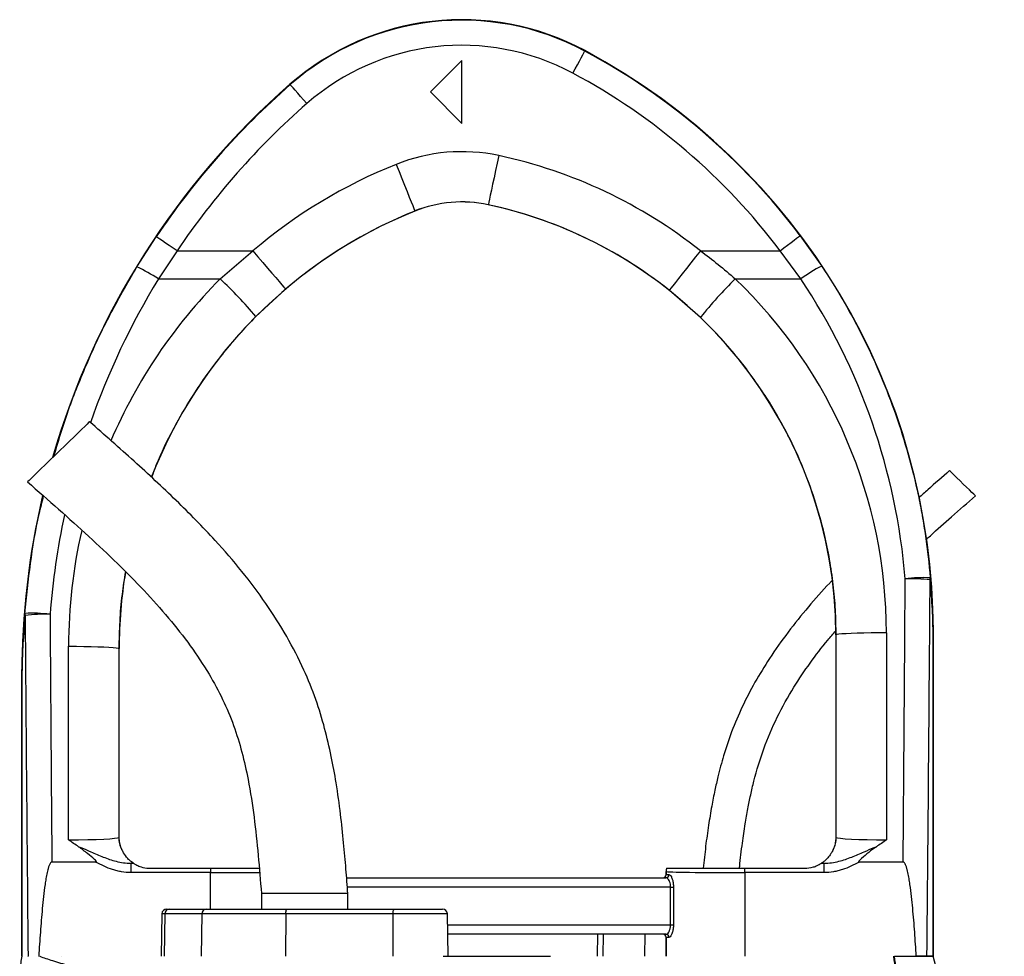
# Model space of a CAD drawing. Header units: millimetres. Extents: x 2138 to 3794, y 859 to 5107.
# Tile 4 of 4: x 2684 to 3311, y 4511 to 5107. Entities that reach past the tile are written whole.
import ezdxf

# ---------------------------------------------------------------- set-up
doc = ezdxf.new("R2010")
doc.units = ezdxf.units.MM
doc.header["$LTSCALE"] = 2

msp = doc.modelspace()

# ---------------------------------------------------------------- linework, layer by layer
at = {"color": 7, "linetype": 'Continuous', "lineweight": 25}
for p, q in [((3043.86, 5086.85), (3044, 5087.11)), ((2965.58, 5080.81), (2945.58, 5060.81)), ((2965.58, 5040.81), (2965.58, 5080.81)), ((2856.44, 5065.48), (2856.24, 5065.71)), ((2945.58, 5060.81), (2965.58, 5040.81)), ((2982.39, 4989.05), (2982.38, 4989.02)), ((2935.75, 4985.07), (2935.76, 4985.04)), ((2758.85, 4949.48), (2771.15, 4968.69)), ((3180.88, 4969.37), (3194.58, 4950.04)), ((2784.42, 4959.75), (2772.51, 4941.87)), ((2784.42, 4959.75), (2832.67, 4959.75)), ((2811.81, 4941.87), (2832.67, 4959.75)), ((3117.45, 4959.75), (3168.1, 4959.75)), ((3181.28, 4941.87), (3168.1, 4959.75)), ((2772.51, 4941.87), (2811.81, 4941.87)), ((3139.58, 4941.87), (3181.28, 4941.87)), ((2853.38, 4935.36), (2834.52, 4917.91)), ((3117.44, 4917.35), (3097.57, 4934.68)), ((3203.79, 4715.27), (3203.58, 4715.27)), ((3203.58, 4715.27), (3203.58, 4586.8)), ((3203.89, 4586.49), (3203.79, 4715.27)), ((3235.79, 4716.7), (3235.89, 4584.95)), ((3265.45, 4510.81), (3265.45, 4716.94)), ((3265.46, 4716.94), (3265.58, 4716.94)), ((3265.46, 4716.94), (3265.46, 4510.81)), ((3265.58, 4510.81), (3265.58, 4716.94)), ((2715.27, 4584.95), (2715.37, 4708.09)), ((2747.36, 4706.66), (2747.27, 4586.49)), ((2747.36, 4706.66), (2747.58, 4706.66)), ((2747.58, 4586.8), (2747.58, 4706.66)), ((2685.7, 4689.5), (2685.58, 4689.5)), ((2685.58, 4689.5), (2685.58, 4510.81)), ((2685.7, 4510.81), (2685.7, 4689.5)), ((2685.71, 4689.5), (2685.71, 4510.81)), ((2747.27, 4586.49), (2747.58, 4586.8)), ((3203.58, 4586.8), (3203.89, 4586.49)), ((2732.79, 4570.81), (2704.75, 4570.81)), ((2754.91, 4570.04), (2754.91, 4564.04)), ((2754.91, 4570.04), (2756.68, 4570.04)), ((3194.48, 4570.04), (3196.25, 4570.04)), ((3196.25, 4564.04), (3196.25, 4570.04)), ((3246.41, 4570.81), (3218.36, 4570.81)), ((2805.57, 4564.04), (2754.91, 4564.04)), ((2767.58, 4566.81), (2805.57, 4566.81)), ((2805.57, 4566.81), (2805.57, 4564.04)), ((3095.59, 4564.79), (3095.58, 4564.81)), ((3095.58, 4564.81), (3095.58, 4562.81)), ((3095.58, 4562.81), (3095.59, 4562.81)), ((3095.59, 4562.81), (3095.59, 4564.79)), ((3095.59, 4562.81), (3097.43, 4562.81)), ((3145.59, 4564.04), (3145.59, 4566.81)), ((3145.59, 4566.81), (3183.58, 4566.81)), ((3145.59, 4564.04), (3145.59, 4510.81)), ((3196.25, 4564.04), (3145.59, 4564.04)), ((2892.3, 4560.81), (3095.51, 4560.81)), ((2838.08, 4550.81), (2838.08, 4540.81)), ((2865.58, 4550.81), (2838.08, 4550.81)), ((2893.08, 4550.81), (2865.58, 4550.81)), ((2893.08, 4540.81), (2893.08, 4550.81)), ((3098.47, 4554.81), (3100.28, 4554.81)), ((3098.47, 4530.81), (3098.47, 4554.81)), ((3100.28, 4554.81), (3100.28, 4530.81)), ((2774.77, 4537.86), (2774.3, 4510.81)), ((2776.55, 4537.86), (2776.1, 4510.81)), ((2800.24, 4537.86), (2776.55, 4537.86)), ((2777.77, 4540.81), (2779.37, 4540.81)), ((2779.37, 4540.81), (2803.06, 4540.81)), ((2800.24, 4537.86), (2799.8, 4510.81)), ((2853.51, 4537.86), (2800.24, 4537.86)), ((2803.06, 4540.81), (2854.03, 4540.81)), ((2853.51, 4537.86), (2853.42, 4510.81)), ((2921.74, 4537.86), (2853.51, 4537.86)), ((2854.03, 4540.81), (2922.26, 4540.81)), ((2921.74, 4537.86), (2921.65, 4510.81)), ((2922.26, 4540.81), (2953.39, 4540.81)), ((2956.86, 4510.81), (2956.39, 4537.86)), ((3098.47, 4530.81), (3100.28, 4530.81)), ((3095.51, 4524.81), (2956.62, 4524.81)), ((3051.86, 4524.81), (3051.62, 4510.81)), ((3095.59, 4522.81), (3095.58, 4522.81)), ((3095.58, 4522.81), (3095.58, 4510.81)), ((3095.59, 4510.81), (3095.59, 4522.81)), ((3097.43, 4522.81), (3095.59, 4522.81)), ((2689.53, 4510.81), (2689.55, 4510.81)), ((2696.41, 4510.81), (2696.64, 4510.81)), ((2710.6, 4510.81), (2710.61, 4510.81)), ((2953.71, 4510.81), (3022, 4510.81)), ((3241, 4510.81), (3247.63, 4510.81)), ((3265.45, 4510.81), (3261.57, 4510.81)), ((3265.46, 4510.81), (3265.45, 4510.81))]:
    msp.add_line(p, q, dxfattribs=at)
at = {"color": 8, "linetype": 'Continuous', "lineweight": 25}
for p, q in [((2805.57, 4540.81), (2805.57, 4564.04)), ((3098.47, 4554.81), (2892.77, 4554.81)), ((2776.55, 4537.86), (2774.77, 4537.86)), ((2956.39, 4537.86), (2921.74, 4537.86)), ((2956.51, 4530.81), (3098.47, 4530.81)), ((3055.46, 4524.81), (3055.25, 4510.81)), ((3082.09, 4524.81), (3081.88, 4510.81))]:
    msp.add_line(p, q, dxfattribs=at)
at = {"color": 7, "linetype": 'Continuous', "lineweight": 25, "flags": 128}
for points in [[(3036.3, 5072.75), (3037.76, 5075.47), (3039.17, 5078.09), (3040.46, 5080.5), (3041.6, 5082.63), (3042.54, 5084.39), (3043.25, 5085.7), (3043.69, 5086.53), (3043.86, 5086.85)], [(2866.97, 5053.44), (2864.94, 5055.77), (2862.98, 5058), (2861.18, 5060.07), (2859.59, 5061.88), (2858.28, 5063.38), (2857.29, 5064.51), (2856.67, 5065.21), (2856.44, 5065.48)], [(2989.1, 5020.33), (2988.06, 5015.49), (2987.05, 5010.77), (2986.08, 5006.27), (2985.19, 5002.12), (2984.39, 4998.4), (2983.71, 4995.21), (2983.15, 4992.63), (2982.74, 4990.71), (2982.48, 4989.51), (2982.39, 4989.05)], [(2923.83, 5014.76), (2925.67, 5010.16), (2927.47, 5005.68), (2929.18, 5001.41), (2930.77, 4997.47), (2932.19, 4993.94), (2933.4, 4990.92), (2934.39, 4988.47), (2935.12, 4986.65), (2935.58, 4985.5), (2935.75, 4985.07)], [(2784.42, 4959.75), (2781.86, 4961.47), (2779.39, 4963.13), (2777.12, 4964.67), (2775.12, 4966.01), (2773.47, 4967.13), (2772.23, 4967.96), (2771.44, 4968.49), (2771.15, 4968.69)], [(3168.1, 4959.75), (3170.56, 4961.61), (3172.94, 4963.39), (3175.13, 4965.04), (3177.06, 4966.49), (3178.65, 4967.69), (3179.84, 4968.59), (3180.6, 4969.16), (3180.88, 4969.37)], [(2832.67, 4959.75), (2835.88, 4955.98), (2839.01, 4952.29), (2841.98, 4948.79), (2844.73, 4945.55), (2847.19, 4942.65), (2849.3, 4940.17), (2851.01, 4938.15), (2852.28, 4936.66), (2853.08, 4935.72), (2853.38, 4935.36)], [(3117.45, 4959.75), (3114.37, 4955.87), (3111.37, 4952.08), (3108.52, 4948.48), (3105.88, 4945.15), (3103.51, 4942.17), (3101.49, 4939.62), (3099.85, 4937.55), (3098.63, 4936.01), (3097.86, 4935.05), (3097.57, 4934.68)], [(2728.71, 4850.97), (2728.65, 4850.91), (2728.14, 4850.42), (2727.13, 4849.44), (2725.65, 4848.01), (2723.74, 4846.16), (2721.45, 4843.94), (2718.84, 4841.4), (2715.97, 4838.62), (2712.91, 4835.66), (2709.76, 4832.6), (2706.58, 4829.53), (2703.47, 4826.51), (2700.5, 4823.63), (2697.75, 4820.96), (2695.28, 4818.57), (2693.18, 4816.53), (2691.48, 4814.89), (2690.23, 4813.68), (2689.47, 4812.94), (2689.22, 4812.69)], [(3292.45, 4803.83), (3292.19, 4804.08), (3291.43, 4804.82), (3290.21, 4806), (3288.62, 4807.54), (3286.75, 4809.36), (3284.71, 4811.33), (3282.65, 4813.33), (3280.68, 4815.24), (3278.93, 4816.94), (3277.52, 4818.31), (3276.52, 4819.27), (3276, 4819.77), (3275.94, 4819.84)], [(3235.79, 4716.7), (3230.83, 4716.68), (3226, 4716.62), (3221.41, 4716.53), (3217.16, 4716.41), (3213.36, 4716.27), (3210.09, 4716.1), (3207.45, 4715.91), (3205.49, 4715.7), (3204.26, 4715.49), (3203.79, 4715.27)], [(2715.37, 4708.09), (2720.32, 4708.07), (2725.15, 4708.01), (2729.75, 4707.93), (2733.99, 4707.81), (2737.8, 4707.66), (2741.06, 4707.49), (2743.7, 4707.3), (2745.66, 4707.1), (2746.89, 4706.88), (2747.36, 4706.66)]]:
    msp.add_lwpolyline(points, dxfattribs=at)
at = {"color": 7, "linetype": 'Continuous', "lineweight": 25}
for centre, radius, start, end in [((2965.58, 4940.81), 166, 61.80714, 131.19948), ((2965.58, 4940.81), 165.7, 61.80714, 131.19948), ((2965.58, 4940.81), 149.7, 61.80714, 131.19948), ((2845.58, 4716.94), 419.7, 36.97436, 61.80714), ((2845.58, 4716.94), 420, 0, 61.80714), ((2845.58, 4716.94), 403.7, 36.97436, 61.80714), ((3185.58, 4689.5), 500, 131.19948, 163.89661), ((3185.58, 4689.5), 499.7, 131.19948, 146.03294), ((3185.58, 4689.5), 483.7, 131.19948, 146.03294), ((2965.58, 4910.81), 112.02, 77.87765, 111.88391), ((2923.58, 4715.27), 312.02, 51.5862, 77.87765), ((3047.58, 4706.66), 332.02, 111.88391, 130.33548), ((2965.58, 4910.81), 80.03, 77.87765, 111.88391), ((2965.58, 4910.81), 80, 77.87765, 111.88391), ((2923.58, 4715.27), 280, 0, 77.87765), ((2923.58, 4715.27), 280.03, 51.5862, 77.87765), ((3047.58, 4706.66), 300, 111.88391, 158.7279), ((3047.58, 4706.66), 300.03, 111.88391, 130.33548), ((3244.74, 4853.46), 108.83, 117.44304, 125.66924), ((2714.13, 4853.11), 106.24, 56.66634, 65.10727), ((2624.86, 4741.84), 273.79, 40.02351, 46.93734), ((3336.75, 4741.51), 281.1, 134.53854, 141.27719), ((3185.58, 4689.5), 500, 166.75971, 180), ((3047.58, 4706.66), 300, 170.67014, 180), ((3259.27, 4658.07), 93.69, 87.30286, 97.07177), ((3250.22, 4630.18), 120.89, 83.65535, 91.17552), ((3258.65, 4751.38), 5.04, 347.99859, 3.13535), ((2692.08, 4728.77), 4.47, 177.25473, 193.60682), ((2692.38, 4635.51), 93.6, 83.13649, 92.91622), ((2701.16, 4606.19), 122.28, 88.87209, 96.30121), ((2763.27, 4586.5), 16, 180.0185, 209.12517), ((3187.89, 4586.5), 16, 330.87483, 359.9815), ((2767.58, 4586.81), 20, 236.73632, 236.98128), ((3183.58, 4586.81), 20, 303.01872, 303.26368), ((3093.59, 4562.81), 2, 269.99944, 0.00525), ((3095.47, 4562.77), 1.96, 271.09321, 1.05771), ((3101.6, 4564.79), 6, 160.36719, 179.97958), ((2777.77, 4537.81), 3, 90, 179), ((2779.46, 4537.9), 2.91, 91.79571, 180.77031), ((2803.15, 4537.9), 2.91, 91.79602, 180.7703), ((2858.12, 4538.56), 4.67, 151.26783, 188.69128), ((2926.35, 4538.56), 4.67, 151.26751, 188.69159), ((2953.39, 4537.81), 3, 1, 90), ((3093.59, 4522.81), 2, 359.99478, 89.99369), ((3095.47, 4522.84), 1.96, 358.94245, 88.8998)]:
    msp.add_arc(centre, radius, start, end, dxfattribs=at)
at = {"color": 8, "linetype": 'Continuous', "lineweight": 25}
for centre, major_axis, ratio, start_param, end_param in [((3185.58, 4690.59), (0, 483.5), 1, 1.024276, 1.233998), ((3047.58, 4707.83), (0, 332.21), 1, 0.789084, 1.165564), ((3185.58, 4690.59), (0, 483.5), 1, 1.36019, 1.492437), ((3047.58, 4707.83), (0, 332.21), 1, 1.346222, 1.570015), ((2805.57, 4564.81), (50, 0), 0.01536, 4.712389, 5.395497)]:
    msp.add_ellipse(centre, major_axis=major_axis, ratio=ratio, start_param=start_param, end_param=end_param, dxfattribs=at)
at = {"color": 7, "linetype": 'Continuous', "lineweight": 25}
for centre, major_axis, ratio, start_param, end_param in [((2923.58, 4716.45), (0, 312.21), 1, 4.71317, 5.519111), ((2845.58, 4717.97), (0, 403.52), 1, 4.794455, 5.3006), ((3065.58, 5331.16), (0, 4112.94), 0.044737, 4.52645, 4.570871), ((3065.58, 5330.45), (0, 4112.94), 0.048627, 4.511762, 4.570871), ((2885.58, 5330.45), (0, 4112.94), 0.048627, 1.71787, 1.771423), ((2885.58, 5331.16), (0, 4112.94), 0.044737, 1.71787, 1.756735), ((2715.27, 4586.51), (32, 0.01), 0.048575, 4.712297, 6.265657), ((2763.58, 4586.81), (11.32, 11.32), 0.999695, 2.356347, 2.357638), ((3187.58, 4586.81), (11.32, -11.32), 0.999695, 0.783955, 0.785246), ((3235.89, 4586.51), (32, -0.01), 0.048575, 3.15912, 4.712481), ((2715.27, 4570.51), (48, 0), 0.017486, 5.683962, 5.749965), ((3235.89, 4570.51), (48, 0), 0.017486, 3.674813, 3.740816), ((3093.58, 4562.81), (-2, 0), 0.999848, 1.570796, 3.141593), ((3101.58, 4564.81), (-4.24, 4.24), 0.999695, 0.445606, 0.785246), ((3145.59, 4564.81), (50, 0), 0.01536, 3.159046, 4.712389), ((3093.58, 4522.81), (2, 0), 0.999848, 0, 1.570796)]:
    msp.add_ellipse(centre, major_axis=major_axis, ratio=ratio, start_param=start_param, end_param=end_param, dxfattribs=at)
for points, knots in [([(3117.45, 4959.75), (3121.24, 4956.9), (3128.82, 4951.2), (3136, 4944.98), (3139.58, 4941.87)], [0, 0, 0, 0, 0.49942, 1, 1, 1, 1]), ([(3194.58, 4950.04), (3199.52, 4942.64), (3204.21, 4935.09), (3210.9, 4923.55), (3213.06, 4919.66), (3217.26, 4911.85), (3219.29, 4907.92), (3229.12, 4888.14), (3235.94, 4871.92), (3247.51, 4838.72), (3252.27, 4821.74), (3256.88, 4800.01), (3257.73, 4795.64), (3259.3, 4786.9), (3260.01, 4782.52), (3261.94, 4769.34), (3262.95, 4760.52), (3263.68, 4751.66)], [0, 0, 0, 0, 0.125, 0.125, 0.1875, 0.1875, 0.25, 0.25, 0.5, 0.5, 0.75, 0.75, 0.8125, 0.8125, 0.875, 0.875, 1, 1, 1, 1]), ([(3203.79, 4715.27), (3203.7, 4720.6), (3203.51, 4731.28), (3202.07, 4747.31), (3199.76, 4763.31), (3196.02, 4781.53), (3190.38, 4801.73), (3182.17, 4823.82), (3172.03, 4845.34), (3161.22, 4863.97), (3150.49, 4879.71), (3140.31, 4892.87), (3129.36, 4905.52), (3121.41, 4913.41), (3117.44, 4917.35)], [0, 0, 0, 0, 0.070939, 0.141879, 0.213763, 0.285649, 0.388902, 0.492155, 0.598408, 0.704662, 0.777973, 0.851283, 0.925641, 1, 1, 1, 1]), ([(2893.08, 4550.81), (2892.69, 4555.94), (2891.86, 4566.67), (2890.42, 4583.47), (2888.47, 4601.8), (2885.9, 4620.17), (2882.59, 4638.4), (2878.43, 4656.17), (2872.83, 4674.61), (2864.91, 4694.26), (2854.3, 4714.74), (2841.01, 4735.69), (2825.72, 4756.05), (2806.74, 4777.99), (2783.77, 4801.29), (2756.85, 4826.22), (2738.2, 4842.62), (2728.71, 4850.97)], [0, 0, 0, 0, 0.043406, 0.09063, 0.142151, 0.198664, 0.246894, 0.298241, 0.3524, 0.409137, 0.476507, 0.546402, 0.617933, 0.690926, 0.790712, 0.893453, 1, 1, 1, 1]), ([(3275.94, 4819.84), (3271.33, 4815.8), (3264.8, 4810.07), (3258.31, 4804.29), (3256.4, 4802.58)], [0, 0, 0, 0, 0.704695, 1, 1, 1, 1]), ([(2689.22, 4812.69), (2695.83, 4806.9), (2708.9, 4795.44), (2728.07, 4778.25), (2746.31, 4761.08), (2763.36, 4743.84), (2778.96, 4726.43), (2792.87, 4708.76), (2804.42, 4691.44), (2813.63, 4674.46), (2820.61, 4657.81), (2825.87, 4640.7), (2830.24, 4621.2), (2833.58, 4599.26), (2836.09, 4575.08), (2837.42, 4558.88), (2838.08, 4550.81)], [0, 0, 0, 0, 0.084022, 0.1662, 0.246111, 0.323426, 0.397904, 0.469469, 0.538288, 0.596654, 0.653835, 0.710577, 0.767575, 0.844651, 0.922573, 1, 1, 1, 1]), ([(3261.12, 4776.04), (3261.99, 4776.83), (3267.32, 4781.7), (3277.79, 4790.95), (3287.39, 4799.38), (3292.45, 4803.83)], [0, 0, 0, 0, 0.084455, 0.517233, 1, 1, 1, 1]), ([(3201.12, 4749.82), (3200.64, 4749.32), (3195.46, 4743.91), (3185.95, 4733.15), (3173.05, 4717.17), (3161.72, 4701.16), (3151.98, 4685.26), (3143.88, 4669.75), (3137.21, 4654.12), (3132.96, 4641.4), (3130.24, 4631.76), (3128.38, 4624.47), (3126.45, 4615.97), (3124.44, 4605.74), (3122.48, 4593.83), (3120.67, 4580.66), (3119.69, 4571.49), (3119.19, 4566.81)], [0, 0, 0, 0, 0.010075, 0.109631, 0.209802, 0.310362, 0.396342, 0.482254, 0.56603, 0.644661, 0.678211, 0.712476, 0.75473, 0.805653, 0.865005, 0.931171, 1, 1, 1, 1]), ([(3265.45, 4716.94), (3265.45, 4717.58), (3265.44, 4719.73), (3265.34, 4724.66), (3264.94, 4735.04), (3264.14, 4744.04), (3263.58, 4750.33)], [0, 0, 0, 0, 0.047896, 0.162322, 0.413978, 1, 1, 1, 1]), ([(3263.68, 4751.66), (3264.22, 4745.11), (3264.98, 4735.74), (3265.35, 4724.92), (3265.45, 4719.81), (3265.46, 4717.6), (3265.46, 4716.94)], [0, 0, 0, 0, 0.582943, 0.834479, 0.950598, 1, 1, 1, 1]), ([(2685.7, 4689.5), (2685.71, 4691.04), (2685.73, 4695.6), (2685.93, 4702.29), (2686.42, 4713.92), (2687.12, 4722.77), (2687.62, 4728.99)], [0, 0, 0, 0, 0.104566, 0.308637, 0.514256, 1, 1, 1, 1]), ([(2687.74, 4727.72), (2687.22, 4721.68), (2686.48, 4713.09), (2685.95, 4702.01), (2685.76, 4695.65), (2685.71, 4691.26), (2685.71, 4689.74), (2685.71, 4689.5)], [0, 0, 0, 0, 0.487773, 0.693002, 0.897412, 0.983726, 1, 1, 1, 1]), ([(3142.28, 4566.81), (3142.32, 4567.23), (3142.83, 4572.59), (3143.99, 4582.01), (3145.74, 4594.23), (3147.52, 4604.44), (3149.36, 4613.52), (3152.38, 4626.33), (3157.39, 4643.1), (3165.95, 4663.16), (3176.11, 4681.27), (3187.1, 4697.51), (3196.1, 4709.39), (3201.81, 4716.01), (3203.5, 4717.96)], [0, 0, 0, 0, 0.007675, 0.097131, 0.171295, 0.230494, 0.284154, 0.338509, 0.468129, 0.599455, 0.73129, 0.84231, 0.953298, 1, 1, 1, 1]), ([(2749.29, 4578.71), (2749.02, 4579.33), (2748.47, 4580.55), (2747.95, 4582.69), (2747.69, 4584.66), (2747.62, 4585.46), (2747.58, 4586.22), (2747.58, 4586.61), (2747.58, 4586.78)], [0, 0, 0, 0, 0.4019, 0.800519, 0.871224, 0.942339, 0.974172, 1, 1, 1, 1]), ([(3203.58, 4586.78), (3203.58, 4586.58), (3203.57, 4586.1), (3203.52, 4585.1), (3203.36, 4583.7), (3203.07, 4582.21), (3202.57, 4580.43), (3202.15, 4579.4), (3201.87, 4578.71)], [0, 0, 0, 0, 0.029974, 0.071339, 0.178093, 0.380916, 0.584655, 1, 1, 1, 1]), ([(2721.75, 4580.5), (2719.6, 4581.96), (2717.43, 4583.43), (2715.28, 4584.94), (2715.27, 4584.95)], [0, 0, 0, 0, 0.993576, 1, 1, 1, 1]), ([(2721.75, 4580.5), (2722.25, 4580.32), (2724.88, 4579.37), (2730.08, 4577.06), (2737.42, 4573.86), (2744.33, 4571.5), (2750.21, 4570.24), (2753.34, 4570.11), (2754.91, 4570.04)], [0, 0, 0, 0, 0.044499, 0.237941, 0.484775, 0.731119, 0.865653, 1, 1, 1, 1]), ([(2732.79, 4570.81), (2732.86, 4570.81), (2732.94, 4570.81), (2733.04, 4570.86), (2733.08, 4570.89), (2733.1, 4570.94), (2733.11, 4571.01), (2733.06, 4571.17), (2732.7, 4571.69), (2730.83, 4573.38), (2727.15, 4576.48), (2723.68, 4579.07), (2721.75, 4580.5)], [0, 0, 0, 0, 0.0123802, 0.0169052, 0.0200937, 0.0232989, 0.0270941, 0.0335901, 0.0541734, 0.1497575, 0.5290475, 1, 1, 1, 1]), ([(3196.25, 4570.04), (3197.82, 4570.11), (3200.95, 4570.24), (3206.83, 4571.5), (3213.74, 4573.86), (3221.08, 4577.06), (3226.28, 4579.37), (3228.91, 4580.32), (3229.4, 4580.5)], [0, 0, 0, 0, 0.134346, 0.268881, 0.515225, 0.762059, 0.955501, 1, 1, 1, 1]), ([(3229.4, 4580.5), (3227.77, 4579.34), (3224.5, 4577), (3220.97, 4573.9), (3218.8, 4572.02), (3218.2, 4571.34), (3218.08, 4571.11), (3218.05, 4571.01), (3218.06, 4570.94), (3218.08, 4570.9), (3218.12, 4570.86), (3218.2, 4570.82), (3218.28, 4570.81), (3218.35, 4570.81), (3218.36, 4570.81)], [0, 0, 0, 0, 0.3941322, 0.7888266, 0.9222284, 0.9580528, 0.9661978, 0.9729371, 0.9763985, 0.9798899, 0.9829367, 0.9875623, 0.9967049, 1, 1, 1, 1]), ([(3235.89, 4584.95), (3235.87, 4584.94), (3233.73, 4583.43), (3231.56, 4581.96), (3229.4, 4580.5)], [0, 0, 0, 0, 0.006424, 1, 1, 1, 1]), ([(2756.61, 4570.08), (2756.37, 4570.23), (2755.99, 4570.46), (2754.05, 4572.02), (2751.98, 4574.09), (2750.02, 4577.1), (2749.45, 4578.37), (2749.29, 4578.71)], [0, 0, 0, 0, 0.300697, 0.473627, 0.646768, 0.903513, 1, 1, 1, 1]), ([(3201.87, 4578.71), (3201.7, 4578.35), (3201.22, 4577.28), (3199.54, 4574.64), (3197.52, 4572.39), (3195.95, 4571.06), (3194.85, 4570.28), (3194.65, 4570.15), (3194.55, 4570.08)], [0, 0, 0, 0, 0.100064, 0.296152, 0.491654, 0.654257, 0.816871, 1, 1, 1, 1]), ([(2704.75, 4570.81), (2704.59, 4570.81), (2704.43, 4570.75), (2704.16, 4570.57), (2704.04, 4570.46), (2703.73, 4570.09), (2703.56, 4569.81), (2703.12, 4568.96), (2702.89, 4568.36), (2702.49, 4567.15), (2702.32, 4566.53), (2702, 4565.3), (2701.85, 4564.67), (2701.44, 4562.81), (2701.21, 4561.55), (2700.78, 4559.04), (2700.58, 4557.78), (2700.03, 4553.99), (2699.72, 4551.46), (2699.14, 4546.39), (2698.88, 4543.86), (2698.16, 4536.24), (2697.76, 4531.16), (2697.03, 4520.99), (2696.7, 4515.9), (2696.41, 4510.81)], [0, 0, 0, 0, 0.007813, 0.007813, 0.015625, 0.015625, 0.03125, 0.03125, 0.0625, 0.0625, 0.09375, 0.09375, 0.125, 0.125, 0.1875, 0.1875, 0.25, 0.25, 0.375, 0.375, 0.5, 0.5, 0.75, 0.75, 1, 1, 1, 1]), ([(2754.91, 4564.04), (2752.94, 4564.04), (2751.01, 4564.22), (2748.14, 4564.71), (2747.19, 4564.91), (2745.29, 4565.38), (2744.35, 4565.65), (2739.69, 4567.16), (2736.18, 4568.85), (2732.79, 4570.81)], [0, 0, 0, 0, 0.25, 0.25, 0.375, 0.375, 0.5, 0.5, 1, 1, 1, 1]), ([(2756.68, 4570.04), (2756.74, 4570), (2756.85, 4569.92), (2757.63, 4569.44), (2759.11, 4568.64), (2762.05, 4567.45), (2765.11, 4566.85), (2767.17, 4566.81), (2767.58, 4566.81)], [0, 0, 0, 0, 0.096993, 0.193378, 0.330469, 0.54889, 0.91143, 1, 1, 1, 1]), ([(3183.58, 4566.81), (3185.54, 4566.97), (3188.38, 4567.2), (3191.58, 4568.44), (3193.19, 4569.25), (3194.08, 4569.78), (3194.43, 4570), (3194.47, 4570.03), (3194.48, 4570.04)], [0, 0, 0, 0, 0.425159, 0.613981, 0.770767, 0.874047, 0.960867, 1, 1, 1, 1]), ([(3218.36, 4570.81), (3214.98, 4568.85), (3211.46, 4567.16), (3206.81, 4565.65), (3205.86, 4565.38), (3203.97, 4564.91), (3203.02, 4564.71), (3200.15, 4564.22), (3198.21, 4564.04), (3196.25, 4564.04)], [0, 0, 0, 0, 0.5, 0.5, 0.625, 0.625, 0.75, 0.75, 1, 1, 1, 1]), ([(3254.75, 4510.81), (3254.45, 4515.9), (3254.13, 4520.99), (3253.4, 4531.17), (3252.99, 4536.26), (3252.27, 4543.88), (3252.01, 4546.41), (3251.44, 4551.48), (3251.12, 4554.02), (3250.58, 4557.8), (3250.38, 4559.06), (3249.95, 4561.58), (3249.71, 4562.83), (3249.3, 4564.7), (3249.16, 4565.32), (3248.84, 4566.56), (3248.66, 4567.17), (3248.26, 4568.38), (3248.03, 4568.98), (3247.59, 4569.83), (3247.43, 4570.1), (3247.11, 4570.47), (3246.99, 4570.58), (3246.72, 4570.75), (3246.57, 4570.81), (3246.41, 4570.81)], [0, 0, 0, 0, 0.25, 0.25, 0.5, 0.5, 0.625, 0.625, 0.75, 0.75, 0.8125, 0.8125, 0.875, 0.875, 0.90625, 0.90625, 0.9375, 0.9375, 0.96875, 0.96875, 0.984375, 0.984375, 0.992187, 0.992187, 1, 1, 1, 1]), ([(2805.57, 4566.81), (2807.59, 4566.81), (2811.63, 4566.81), (2818.37, 4566.81), (2825.56, 4566.81), (2832.04, 4566.81), (2835.45, 4566.81), (2836.71, 4566.81)], [0, 0, 0, 0, 0.179408, 0.358817, 0.606861, 0.854904, 1, 1, 1, 1]), ([(3095.94, 4566.81), (3096.06, 4566.81), (3096.3, 4566.81), (3097.75, 4566.81), (3100.38, 4566.81), (3104.55, 4566.81), (3109.9, 4566.81), (3116.24, 4566.81), (3123.43, 4566.81), (3130.89, 4566.81), (3138.35, 4566.81), (3143.17, 4566.81), (3145.59, 4566.81)], [0, 0, 0, 0, 0.078966, 0.157932, 0.266793, 0.375654, 0.484525, 0.593396, 0.702387, 0.811378, 0.905689, 1, 1, 1, 1]), ([(3097.43, 4562.81), (3097.65, 4562.74), (3098.13, 4562.6), (3098.93, 4561.42), (3099.65, 4559.59), (3100.18, 4557.33), (3100.25, 4555.65), (3100.28, 4554.81)], [0, 0, 0, 0, 0.181685, 0.399991, 0.604004, 0.801044, 1, 1, 1, 1]), ([(3098.47, 4554.81), (3098.43, 4555.44), (3098.36, 4556.72), (3097.81, 4558.42), (3097.06, 4559.78), (3096.23, 4560.65), (3095.73, 4560.76), (3095.51, 4560.81)], [0, 0, 0, 0, 0.1911649, 0.3844541, 0.5897909, 0.8133878, 1, 1, 1, 1]), ([(3095.51, 4524.81), (3095.79, 4524.88), (3096.35, 4525.03), (3097.27, 4526.13), (3098.04, 4527.76), (3098.43, 4529.45), (3098.46, 4530.48), (3098.47, 4530.81)], [0, 0, 0, 0, 0.229068, 0.458564, 0.687926, 0.902148, 1, 1, 1, 1]), ([(3100.28, 4530.81), (3100.27, 4530.38), (3100.24, 4529.01), (3099.88, 4526.78), (3099.14, 4524.6), (3098.24, 4523.1), (3097.7, 4522.9), (3097.43, 4522.81)], [0, 0, 0, 0, 0.10209, 0.322791, 0.552381, 0.777036, 1, 1, 1, 1]), ([(2685.58, 4510.81), (2685.36, 4509.41), (2684.91, 4506.62), (2684.48, 4503.82), (2684.26, 4502.43)], [0, 0, 0, 0, 0.500013, 1, 1, 1, 1]), ([(2696.99, 4510.81), (2699.58, 4509.92), (2704.77, 4508.14), (2715.37, 4504.95), (2727.59, 4501.43), (2741.27, 4497.59), (2756.09, 4493.47), (2772.28, 4488.99), (2789.77, 4484.16), (2807.16, 4479.36), (2824.08, 4474.69), (2840.24, 4470.23), (2856.97, 4465.6), (2874.2, 4460.84), (2888.37, 4456.93), (2896.76, 4454.61), (2899.19, 4453.94)], [0, 0, 0, 0, 0.087412, 0.175009, 0.26242, 0.343061, 0.422024, 0.501267, 0.580515, 0.659485, 0.722202, 0.784987, 0.847707, 0.910972, 0.974239, 1, 1, 1, 1]), ([(3270.56, 4358.12), (3268.61, 4371.4), (3264.71, 4397.95), (3256.88, 4437.46), (3249.62, 4475.23), (3241.85, 4499.25), (3240.41, 4510.81), (3240.41, 4510.81)], [0, 0, 0, 0, 0.258568, 0.517112, 0.775632, 0.999998, 1, 1, 1, 1]), ([(3240.63, 4510.81), (3240.63, 4510.81), (3242.08, 4499.27), (3249.81, 4475.25), (3257.06, 4437.5), (3264.89, 4397.98), (3268.8, 4371.42), (3270.75, 4358.14)], [0, 0, 0, 0, 0.000002, 0.224038, 0.482641, 0.741299, 1, 1, 1, 1]), ([(3247.63, 4510.81), (3250.38, 4510.81), (3255.88, 4510.81), (3261.36, 4510.81), (3264.93, 4510.81), (3265.36, 4510.81), (3265.58, 4510.81)], [0, 0, 0, 0, 0.25, 0.5, 0.75, 1, 1, 1, 1]), ([(3261.57, 4510.81), (3261.03, 4510.81), (3259.97, 4510.81), (3257.14, 4510.81), (3255.22, 4510.81), (3254.75, 4510.81)], [0, 0, 0, 0, 0.431026, 0.862058, 1, 1, 1, 1]), ([(3310.8, 4236.33), (3310.36, 4242.65), (3308.74, 4266.23), (3304.19, 4306.91), (3297.17, 4358.33), (3288.35, 4409.48), (3278.01, 4460.37), (3269.72, 4493.99), (3265.58, 4510.81)], [0, 0, 0, 0, 0.068231, 0.25452, 0.440793, 0.627098, 0.813484, 1, 1, 1, 1])]:
    msp.add_open_spline(points, degree=3, knots=knots, dxfattribs=at)
at = {"color": 8, "linetype": 'Continuous', "lineweight": 25}
for points, knots in [([(2706, 4828.96), (2708.57, 4837.54), (2714.25, 4856.54), (2725.94, 4886.23), (2740.62, 4918.08), (2752.76, 4939), (2758.85, 4949.48)], [0, 0, 0, 0, 0.203588, 0.450612, 0.724582, 1, 1, 1, 1]), ([(2834.52, 4917.91), (2830.82, 4914.07), (2823.41, 4906.37), (2813.06, 4894.05), (2803.31, 4881.18), (2792.58, 4865.33), (2781.61, 4846.2), (2772.93, 4828.68), (2769.12, 4818.17), (2768.14, 4815.48)], [0, 0, 0, 0, 0.1302593, 0.2605169, 0.3922879, 0.5240605, 0.7271767, 0.9302947, 1, 1, 1, 1]), ([(2687.62, 4728.99), (2688.67, 4739.6), (2690.79, 4760.84), (2694.98, 4785.77), (2698.52, 4799.91), (2699.47, 4803.68)], [0, 0, 0, 0, 0.422547, 0.845962, 1, 1, 1, 1]), ([(2751.48, 4755.62), (2750.73, 4750.79), (2749.09, 4740.28), (2747.68, 4723.93), (2747.47, 4712.42), (2747.36, 4706.66)], [0, 0, 0, 0, 0.297722, 0.648865, 1, 1, 1, 1])]:
    msp.add_open_spline(points, degree=3, knots=knots, dxfattribs=at)
at = {"color": 7, "linetype": 'Continuous', "lineweight": 25}
for points in [[(3265.45, 4716.94), (3265.46, 4716.94), (3265.46, 4716.94), (3265.46, 4716.94)], [(2685.71, 4689.5), (2685.7, 4689.5), (2685.7, 4689.5), (2685.7, 4689.5)]]:
    msp.add_open_spline(points, degree=3, dxfattribs=at)

doc.saveas('drawing.dxf')
